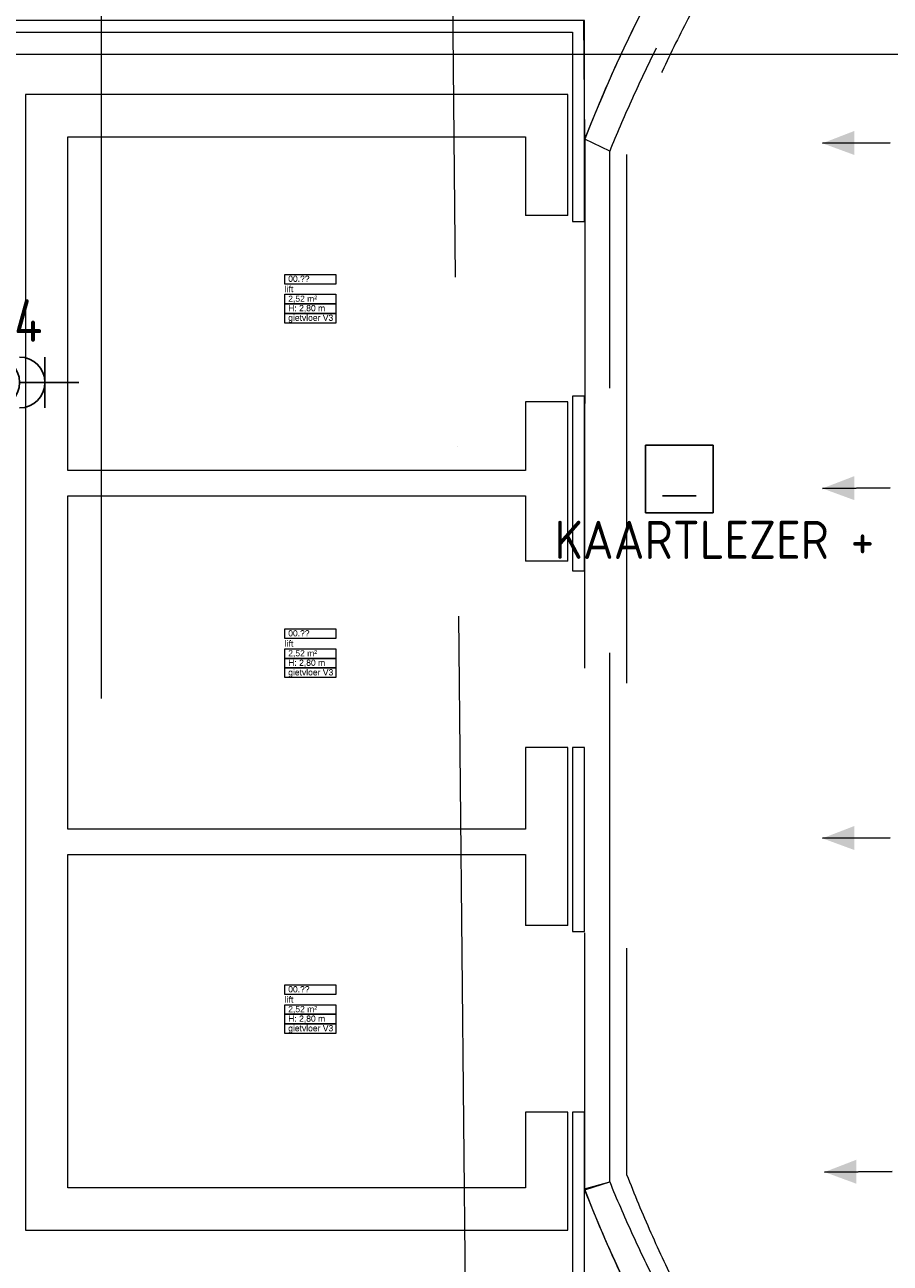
# Model space of a CAD drawing. Header units: millimetres. Extents: x -39149 to 267781, y -2340 to 58540.
# Tile 66 of 244: x 13960 to 19067, y 20469 to 27774. Entities that reach past the tile are written whole.
import ezdxf
from ezdxf.enums import TextEntityAlignment as Align

# ---------------------------------------------------------------- set-up
doc = ezdxf.new("R2010")
doc.units = ezdxf.units.MM
doc.header["$LTSCALE"] = 100
doc.header["$MEASUREMENT"] = 0
for name, pattern in [('B0304', [120, 100, -10, 0, -10]), ('B0605', [141, 70, -35, 1, -35]), ('B0701', [46.823999, 31.199999, -15.624])]:
    doc.linetypes.add(name, pattern=pattern)
for name, color, linetype in [('00  Bestaand', 7, 'Continuous'), ('00  Bestaande kolommen', 7, 'Continuous'), ('00  Bestaande kolommen Deuren', 7, 'Continuous'), ('45 Plafond', 7, 'Continuous'), ('A Lijn doorsnede', 7, 'Continuous'), ('A Stramien', 7, 'Continuous'), ('AL$1A---_ALGEMEEN', 8, 'Continuous'), ('AL$1A---_ALGEMEEN--bestaand', 9, 'Continuous'), ('EL6222--_KRACHT_230', 3, 'Continuous'), ('EL6311--_LICHT_BINNEN', 3, 'Continuous'), ('EL6522--_TOEGANG_BRAAK', 3, 'Continuous'), ('T Maatvoering 1_ 50', 7, 'Continuous'), ('Z Ruimteoppervlak', 7, 'Continuous'), ('Z Ruimteoppervlak Zone label', 7, 'Continuous'), ('Z Ruimteoppervlak Zone tekst', 7, 'Continuous')]:
    doc.layers.add(name, color=color, linetype=linetype)
doc.styles.add('BURO-018', font='isocp.shx', dxfattribs={"height": 180})
doc.styles.add('BURO-025', font='isocp.shx', dxfattribs={"height": 250})
doc.styles.add('GENERATED_STYLE_1', font='arial.ttf')
doc.styles.add('GENERATED_STYLE_2', font='swiss.ttf')
doc.styles.add('GENERATED_STYLE_3', font='swiss.ttf', dxfattribs={"width": 0.96})
doc.styles.add('ISO25', font='ISO', dxfattribs={"height": 225})
doc.styles.get("Standard").update_dxf_attribs({"font": 'txt', "bigfont": 'BIGFONT.SHX'})

# ---------------------------------------------------------------- blocks, each defined once
blk = doc.blocks.new('lift_00.___26_7', base_point=(15645, 21969.2))
at = {"layer": 'Z Ruimteoppervlak Zone label', "color": 8, "linetype": 'Continuous', "lineweight": 0}
for p, q in [((15494.6, 22110.7), (15795.3, 22110.7)), ((15494.6, 22054.1), (15494.6, 22110.7)), ((15795.3, 22110.7), (15795.3, 22054.1)), ((15795.3, 22054.1), (15494.6, 22054.1)), ((15494.6, 21993.7), (15795.3, 21993.7)), ((15494.6, 21937.2), (15494.6, 21993.7)), ((15795.3, 21993.7), (15795.3, 21937.2)), ((15795.3, 21937.2), (15494.6, 21937.2)), ((15494.6, 21937.2), (15795.3, 21937.2)), ((15494.6, 21880.6), (15494.6, 21937.2)), ((15795.3, 21937.2), (15795.3, 21880.6)), ((15795.3, 21880.6), (15494.6, 21880.6)), ((15494.6, 21880.6), (15795.3, 21880.6)), ((15494.6, 21824), (15494.6, 21880.6)), ((15795.3, 21880.6), (15795.3, 21824)), ((15795.3, 21824), (15494.6, 21824))]:
    blk.add_line(p, q, dxfattribs=at)
at = {"linetype": 'Continuous', "lineweight": 0, "flags": 1}
for tag in ['ROOM_AREA', 'ROOM_PERIM', 'ROOM_WALLS_SURF', 'ROOM_DOORS_SURF', 'ROOM_WINDS_SURF', 'ROOM_BASELEV', 'ROOM_NET_AREA', 'ROOM_REDUCED_AREA', 'ROOM_CALC_AREA', 'ROOM_VOLUME']:
    blk.add_attdef(tag, text='', height=2000, dxfattribs=at).set_placement((15645, 21397.8), align=Align.BOTTOM_LEFT)
at = {"layer": 'Z Ruimteoppervlak Zone tekst', "color": 2, "lineweight": 0, "insert": (15514.6, 21985.5), "char_height": 36, "attachment_point": 1, "style": 'GENERATED_STYLE_1'}
blk.add_mtext('{2,52 m²}', dxfattribs=at)
at = {"layer": 'Z Ruimteoppervlak Zone tekst', "color": 2, "lineweight": 0}
for tag, style, p in [('ROOM_NUMBER', 'GENERATED_STYLE_1', (15514.6, 22055.8)), ('ROOM_NAME', 'GENERATED_STYLE_2', (15494.6, 21995.1)), ('ROOM_HEIGHT', 'GENERATED_STYLE_1', (15514.6, 21882.3)), ('BASEC', 'GENERATED_STYLE_1', (15514.6, 21825.7))]:
    blk.add_attdef(tag, text='', height=36, dxfattribs=dict(at, style=style)).set_placement(p, align=Align.BOTTOM_LEFT)
blk = doc.blocks.new('lift_00.___27_7', base_point=(15645, 24068.7))
at = {"layer": 'Z Ruimteoppervlak Zone label', "color": 8, "linetype": 'Continuous', "lineweight": 0}
for p, q in [((15494.6, 24210.2), (15795.3, 24210.2)), ((15494.6, 24153.6), (15494.6, 24210.2)), ((15795.3, 24210.2), (15795.3, 24153.6)), ((15795.3, 24153.6), (15494.6, 24153.6)), ((15494.6, 24093.2), (15795.3, 24093.2)), ((15494.6, 24036.7), (15494.6, 24093.2)), ((15795.3, 24036.7), (15494.6, 24036.7)), ((15494.6, 24036.7), (15795.3, 24036.7)), ((15494.6, 23980.1), (15494.6, 24036.7)), ((15795.3, 24093.2), (15795.3, 24036.7)), ((15795.3, 24036.7), (15795.3, 23980.1)), ((15795.3, 23980.1), (15494.6, 23980.1)), ((15494.6, 23980.1), (15795.3, 23980.1)), ((15494.6, 23923.5), (15494.6, 23980.1)), ((15795.3, 23980.1), (15795.3, 23923.5)), ((15795.3, 23923.5), (15494.6, 23923.5))]:
    blk.add_line(p, q, dxfattribs=at)
at = {"linetype": 'Continuous', "lineweight": 0, "flags": 1}
for tag in ['ROOM_AREA', 'ROOM_PERIM', 'ROOM_WALLS_SURF', 'ROOM_DOORS_SURF', 'ROOM_WINDS_SURF', 'ROOM_BASELEV', 'ROOM_NET_AREA', 'ROOM_REDUCED_AREA', 'ROOM_CALC_AREA', 'ROOM_VOLUME']:
    blk.add_attdef(tag, text='', height=2000, dxfattribs=at).set_placement((15645, 23497.3), align=Align.BOTTOM_LEFT)
at = {"layer": 'Z Ruimteoppervlak Zone tekst', "color": 2, "lineweight": 0, "insert": (15514.6, 24085), "char_height": 36, "attachment_point": 1, "style": 'GENERATED_STYLE_1'}
blk.add_mtext('{2,52 m²}', dxfattribs=at)
at = {"layer": 'Z Ruimteoppervlak Zone tekst', "color": 2, "lineweight": 0}
for tag, style, p in [('ROOM_NUMBER', 'GENERATED_STYLE_1', (15514.6, 24155.3)), ('ROOM_NAME', 'GENERATED_STYLE_2', (15494.6, 24094.6)), ('ROOM_HEIGHT', 'GENERATED_STYLE_1', (15514.6, 23981.8)), ('BASEC', 'GENERATED_STYLE_1', (15514.6, 23925.2))]:
    blk.add_attdef(tag, text='', height=36, dxfattribs=dict(at, style=style)).set_placement(p, align=Align.BOTTOM_LEFT)
blk = doc.blocks.new('lift_00.___28_7', base_point=(15645, 26160.3))
at = {"layer": 'Z Ruimteoppervlak Zone label', "color": 8, "linetype": 'Continuous', "lineweight": 0}
for p, q in [((15494.6, 26301.7), (15795.3, 26301.7)), ((15494.6, 26245.1), (15494.6, 26301.7)), ((15795.3, 26301.7), (15795.3, 26245.1)), ((15795.3, 26245.1), (15494.6, 26245.1)), ((15494.6, 26184.8), (15795.3, 26184.8)), ((15494.6, 26128.2), (15494.6, 26184.8)), ((15795.3, 26184.8), (15795.3, 26128.2)), ((15795.3, 26128.2), (15494.6, 26128.2)), ((15494.6, 26128.2), (15795.3, 26128.2)), ((15494.6, 26071.6), (15494.6, 26128.2)), ((15795.3, 26128.2), (15795.3, 26071.6)), ((15795.3, 26071.6), (15494.6, 26071.6)), ((15494.6, 26071.6), (15795.3, 26071.6)), ((15494.6, 26015.1), (15494.6, 26071.6)), ((15795.3, 26015.1), (15494.6, 26015.1)), ((15795.3, 26071.6), (15795.3, 26015.1))]:
    blk.add_line(p, q, dxfattribs=at)
at = {"linetype": 'Continuous', "lineweight": 0, "flags": 1}
for tag in ['ROOM_AREA', 'ROOM_PERIM', 'ROOM_WALLS_SURF', 'ROOM_DOORS_SURF', 'ROOM_WINDS_SURF', 'ROOM_BASELEV', 'ROOM_NET_AREA', 'ROOM_REDUCED_AREA', 'ROOM_CALC_AREA', 'ROOM_VOLUME']:
    blk.add_attdef(tag, text='', height=2000, dxfattribs=at).set_placement((15645, 25588.9), align=Align.BOTTOM_LEFT)
at = {"layer": 'Z Ruimteoppervlak Zone tekst', "color": 2, "lineweight": 0, "insert": (15514.6, 26176.6), "char_height": 36, "attachment_point": 1, "style": 'GENERATED_STYLE_1'}
blk.add_mtext('{2,52 m²}', dxfattribs=at)
at = {"layer": 'Z Ruimteoppervlak Zone tekst', "color": 2, "lineweight": 0}
for tag, style, p in [('ROOM_NAME', 'GENERATED_STYLE_2', (15494.6, 26186.2)), ('ROOM_NUMBER', 'GENERATED_STYLE_1', (15514.6, 26246.8)), ('ROOM_HEIGHT', 'GENERATED_STYLE_1', (15514.6, 26073.3)), ('BASEC', 'GENERATED_STYLE_1', (15514.6, 26016.8))]:
    blk.add_attdef(tag, text='', height=36, dxfattribs=dict(at, style=style)).set_placement(p, align=Align.BOTTOM_LEFT)
blk = doc.blocks.new('Slab_173_7', base_point=(11837.4, 15600))
at = {"layer": '45 Plafond', "color": 8, "linetype": 'Continuous', "lineweight": 0}
blk.add_lwpolyline([(11837.4, 15600), (11837.4, 16423.5, -0.313998), (11837.4, 31576.5), (11837.4, 32400), (17936, 32400), (19627, 30448.6, 0.121918), (17264, 27099.3), (17258.8, 27800), (13811.7, 27800), (13811.7, 20184.7), (17261.7, 20184.7), (17261.7, 20907.8, 0.124008), (19675.4, 17511), (17972.6, 15600)], format="xyb", close=True, dxfattribs=at)
blk = doc.blocks.new('Slab_174_7', base_point=(25329.4, 15471.4))
at = {"layer": '45 Plafond', "color": 8, "linetype": 'B0701', "lineweight": 0}
blk.add_lwpolyline([(25329.4, 15471.4, -0.31287), (17263.9, 20902), (17411.3, 20948.6, 0.303788), (25328.1, 15624.9, 0.993759), (25224.5, 32376.1, 0.301277), (17411.3, 27028), (17264, 27099.3, -0.309474), (25224, 32530.6, -0.992368)], format="xyb", close=True, dxfattribs=at)
blk = doc.blocks.new('Slab_315_7', base_point=(17264, 27099.3))
at = {"layer": '45 Plafond', "color": 8, "linetype": 'B0701', "lineweight": 0}
blk.add_lwpolyline([(17264, 27099.3), (17261.7, 20907.8), (17411.3, 20948.6), (17411.3, 27028)], close=True, dxfattribs=at)
blk = doc.blocks.new('Empty Door')
at = {"layer": '00  Bestaande kolommen Deuren', "color": 8, "linetype": 'Continuous', "lineweight": 0}
for p, q in [((-550, -7), (-550, -257)), ((550, -7), (550, -257))]:
    blk.add_line(p, q, dxfattribs=at)
blk = doc.blocks.new('Empty Door_2')
at = {"layer": '00  Bestaande kolommen Deuren', "color": 8, "linetype": 'Continuous', "lineweight": 0}
for p, q in [((-550, -7), (-550, -257)), ((550, -7), (550, -257))]:
    blk.add_line(p, q, dxfattribs=at)
blk = doc.blocks.new('Wall_5_7', base_point=(17165, 20663.5))
at = {"layer": '00  Bestaande kolommen', "color": 8, "linetype": 'Continuous', "lineweight": 0}
for p, q in [((17165, 26649.4), (17165, 27363)), ((16915, 27113), (16915, 26649.4)), ((16915, 25549.4), (16915, 25145.8)), ((17165, 24610.6), (17165, 25549.4)), ((16915, 24995.8), (16915, 24610.6)), ((16915, 23510.6), (16915, 23030.1)), ((17165, 22460.1), (17165, 23510.6)), ((16915, 22880.1), (16915, 22460.1)), ((16915, 21360.1), (16915, 20913.5)), ((17165, 20663.5), (17165, 21360.1))]:
    blk.add_line(p, q, dxfattribs=at)
at = {"layer": '00  Bestaande kolommen Deuren', "color": 1, "linetype": 'Continuous', "lineweight": 0, "zscale": 1000, "rotation": 270}
for p in [(17172, 26099.4), (17172, 24060.6)]:
    blk.add_blockref('Empty Door', p, dxfattribs=at)
at = {"layer": '00  Bestaande kolommen Deuren', "color": 1, "linetype": 'Continuous', "lineweight": 0, "xscale": -1, "zscale": 1000, "rotation": 270}
blk.add_blockref('Empty Door_2', (17172, 21910.1), dxfattribs=at)
blk = doc.blocks.new('Wall_6_7', base_point=(13965, 27363))
at = {"layer": '00  Bestaande kolommen', "color": 8, "linetype": 'Continuous', "lineweight": 0}
for p, q in [((17165, 27363), (13965, 27363)), ((14215, 27113), (16915, 27113))]:
    blk.add_line(p, q, dxfattribs=at)
blk = doc.blocks.new('Wall_7_7', base_point=(13965, 27363))
at = {"layer": '00  Bestaande kolommen', "color": 8, "linetype": 'Continuous', "lineweight": 0}
for p, q in [((13965, 27363), (13965, 20663.5)), ((14215, 25145.8), (14215, 27113)), ((14215, 23030.1), (14215, 24995.8)), ((14215, 20913.5), (14215, 22880.1))]:
    blk.add_line(p, q, dxfattribs=at)
blk = doc.blocks.new('Wall_8_7', base_point=(17165, 20663.5))
at = {"layer": '00  Bestaande kolommen', "color": 8, "linetype": 'Continuous', "lineweight": 0}
for p, q in [((16915, 20913.5), (14215, 20913.5)), ((13965, 20663.5), (17165, 20663.5))]:
    blk.add_line(p, q, dxfattribs=at)
blk = doc.blocks.new('Wall_9_7', base_point=(17165, 22955.1))
at = {"layer": '00  Bestaande kolommen', "color": 8, "linetype": 'Continuous', "lineweight": 0}
for p, q in [((16915, 23030.1), (14215, 23030.1)), ((14215, 22880.1), (16915, 22880.1))]:
    blk.add_line(p, q, dxfattribs=at)
blk = doc.blocks.new('Wall_10_7', base_point=(17165, 25070.8))
at = {"layer": '00  Bestaande kolommen', "color": 8, "linetype": 'Continuous', "lineweight": 0}
for p, q in [((16915, 25145.8), (14215, 25145.8)), ((14215, 24995.8), (16915, 24995.8))]:
    blk.add_line(p, q, dxfattribs=at)
blk = doc.blocks.new('Wall_96_7', base_point=(17261.7, 26614.4))
at = {"layer": '00  Bestaand', "color": 8, "linetype": 'Continuous', "lineweight": 0}
for p, q in [((17261.7, 26614.4), (17261.7, 27800)), ((17191.7, 27730), (17191.7, 26614.4)), ((17191.7, 26614.4), (17261.7, 26614.4))]:
    blk.add_line(p, q, dxfattribs=at)
blk = doc.blocks.new('Wall_97_7', base_point=(17261.7, 27800))
at = {"layer": '00  Bestaand', "color": 8, "linetype": 'Continuous', "lineweight": 0}
for p, q in [((17261.7, 27800), (13811.7, 27800)), ((13881.7, 27730), (17191.7, 27730))]:
    blk.add_line(p, q, dxfattribs=at)
blk = doc.blocks.new('Wall_100_7', base_point=(17261.7, 20184.7))
at = {"layer": '00  Bestaand', "color": 8, "linetype": 'Continuous', "lineweight": 0}
for p, q in [((17261.7, 21360.1), (17191.7, 21360.1)), ((17191.7, 21360.1), (17191.7, 20254.7)), ((17261.7, 20184.7), (17261.7, 21360.1))]:
    blk.add_line(p, q, dxfattribs=at)
blk = doc.blocks.new('Wall_101_7', base_point=(17261.7, 22425.1))
at = {"layer": '00  Bestaand', "color": 8, "linetype": 'Continuous', "lineweight": 0}
for p, q in [((17261.7, 23510.6), (17191.7, 23510.6)), ((17191.7, 23510.6), (17191.7, 22425.1)), ((17261.7, 22425.1), (17261.7, 23510.6)), ((17191.7, 22425.1), (17261.7, 22425.1))]:
    blk.add_line(p, q, dxfattribs=at)
blk = doc.blocks.new('Wall_102_7', base_point=(17261.7, 24552.2))
at = {"layer": '00  Bestaand', "color": 8, "linetype": 'Continuous', "lineweight": 0}
for p, q in [((17261.7, 25584.4), (17191.7, 25584.4)), ((17191.7, 25584.4), (17191.7, 24552.2)), ((17261.7, 24552.2), (17261.7, 25584.4)), ((17191.7, 24552.2), (17261.7, 24552.2))]:
    blk.add_line(p, q, dxfattribs=at)
blk = doc.blocks.new('Cutting Plane_1_7', base_point=(25550.9, 14373.3))
at = {"layer": 'A Lijn doorsnede', "color": 8, "linetype": 'B0304', "lineweight": 0}
blk.add_line((16619.8, 14285.3), (16415, 35073.7), dxfattribs=at)
blk = doc.blocks.new('Standard grid marker_4')
at = {"layer": 'A Stramien', "color": 8, "linetype": 'B0605', "lineweight": 0}
blk.add_line((4000, 0), (46810.5, 0), dxfattribs=at)
at = {"layer": 'A Stramien', "color": 4, "lineweight": 0, "style": 'GENERATED_STYLE_3'}
blk.add_attdef('AC_MARKERTEXT_1', text='', height=100, dxfattribs=at).set_placement((-139.2, -80), align=Align.BOTTOM_LEFT)
blk = doc.blocks.new('Standard grid marker_13')
at = {"layer": 'A Stramien', "color": 8, "linetype": 'B0605', "lineweight": 0}
blk.add_line((4000, 0), (46394.8, 0), dxfattribs=at)
at = {"layer": 'A Stramien', "color": 4, "lineweight": 0, "style": 'GENERATED_STYLE_3'}
blk.add_attdef('AC_MARKERTEXT_1', text='', height=100, rotation=90, dxfattribs=at).set_placement((-20, -49.7), align=Align.BOTTOM_LEFT)
blk = doc.blocks.new('lift_00.___26_8', base_point=(15645, 21969.2))
at = {"layer": 'Z Ruimteoppervlak Zone label', "color": 8, "linetype": 'Continuous', "lineweight": 0}
for p, q in [((15494.6, 22110.7), (15795.3, 22110.7)), ((15494.6, 22054.1), (15494.6, 22110.7)), ((15795.3, 22110.7), (15795.3, 22054.1)), ((15795.3, 22054.1), (15494.6, 22054.1)), ((15494.6, 21993.7), (15795.3, 21993.7)), ((15494.6, 21937.2), (15494.6, 21993.7)), ((15795.3, 21993.7), (15795.3, 21937.2)), ((15795.3, 21937.2), (15494.6, 21937.2)), ((15494.6, 21937.2), (15795.3, 21937.2)), ((15494.6, 21880.6), (15494.6, 21937.2)), ((15795.3, 21937.2), (15795.3, 21880.6)), ((15795.3, 21880.6), (15494.6, 21880.6)), ((15494.6, 21880.6), (15795.3, 21880.6)), ((15494.6, 21824), (15494.6, 21880.6)), ((15795.3, 21880.6), (15795.3, 21824)), ((15795.3, 21824), (15494.6, 21824))]:
    blk.add_line(p, q, dxfattribs=at)
blk = doc.blocks.new('lift_00.___27_8', base_point=(15645, 24068.7))
at = {"layer": 'Z Ruimteoppervlak Zone label', "color": 8, "linetype": 'Continuous', "lineweight": 0}
for p, q in [((15494.6, 24210.2), (15795.3, 24210.2)), ((15494.6, 24153.6), (15494.6, 24210.2)), ((15795.3, 24210.2), (15795.3, 24153.6)), ((15795.3, 24153.6), (15494.6, 24153.6)), ((15494.6, 24093.2), (15795.3, 24093.2)), ((15494.6, 24036.7), (15494.6, 24093.2)), ((15795.3, 24036.7), (15494.6, 24036.7)), ((15494.6, 24036.7), (15795.3, 24036.7)), ((15494.6, 23980.1), (15494.6, 24036.7)), ((15795.3, 24093.2), (15795.3, 24036.7)), ((15795.3, 24036.7), (15795.3, 23980.1)), ((15795.3, 23980.1), (15494.6, 23980.1)), ((15494.6, 23980.1), (15795.3, 23980.1)), ((15494.6, 23923.5), (15494.6, 23980.1)), ((15795.3, 23980.1), (15795.3, 23923.5)), ((15795.3, 23923.5), (15494.6, 23923.5))]:
    blk.add_line(p, q, dxfattribs=at)
blk = doc.blocks.new('lift_00.___28_8', base_point=(15645, 26160.3))
at = {"layer": 'Z Ruimteoppervlak Zone label', "color": 8, "linetype": 'Continuous', "lineweight": 0}
for p, q in [((15494.6, 26301.7), (15795.3, 26301.7)), ((15494.6, 26245.1), (15494.6, 26301.7)), ((15795.3, 26301.7), (15795.3, 26245.1)), ((15795.3, 26245.1), (15494.6, 26245.1)), ((15494.6, 26184.8), (15795.3, 26184.8)), ((15494.6, 26128.2), (15494.6, 26184.8)), ((15795.3, 26184.8), (15795.3, 26128.2)), ((15795.3, 26128.2), (15494.6, 26128.2)), ((15494.6, 26128.2), (15795.3, 26128.2)), ((15494.6, 26071.6), (15494.6, 26128.2)), ((15795.3, 26128.2), (15795.3, 26071.6)), ((15795.3, 26071.6), (15494.6, 26071.6)), ((15494.6, 26071.6), (15795.3, 26071.6)), ((15494.6, 26015.1), (15494.6, 26071.6)), ((15795.3, 26015.1), (15494.6, 26015.1)), ((15795.3, 26071.6), (15795.3, 26015.1))]:
    blk.add_line(p, q, dxfattribs=at)
blk = doc.blocks.new('111304A')
at = {"layer": 'AL$1A---_ALGEMEEN', "color": 0, "linetype": 'Continuous'}
for p, q in [((0, 1), (0, 4.5)), ((-1.5, 3), (1.5, 3))]:
    blk.add_line(p, q, dxfattribs=at)
for centre in [(0, 6), (0, 4.5)]:
    blk.add_arc(centre, 1.5, 180, 0, dxfattribs=at)
at = {"layer": 'AL$1A---_ALGEMEEN', "color": 0, "linetype": 'Continuous', "style": 'BURO-018'}
for tag, p in [('CIRCUIT', (0, 8.5)), ('PANEL', (0, 8.5)), ('SUBCIRCUIT', (4.5, 8.5))]:
    blk.add_attdef(tag, text='', height=1.8, dxfattribs=at).set_placement(p, align=Align.MIDDLE)
at = {"layer": 'AL$1A---_ALGEMEEN', "color": 0, "linetype": 'Continuous', "style": 'BURO-018', "flags": 1}
for tag, p in [('POWERCODE', (13, 8.5)), ('ARTICLECODE', (0, 0))]:
    blk.add_attdef(tag, text='', height=1.8, dxfattribs=at).set_placement(p, align=Align.MIDDLE)
blk = doc.blocks.new('LICHTRICHTING')
at = {"color": 0, "linetype": 'Continuous'}
blk.add_line((-0.013, 0.024), (2.815, 2.853), dxfattribs=at)
blk.add_solid([(2.815, 2.853), (0.987, 2.024), (1.987, 1.024)], dxfattribs=at)
at = {"color": 0, "linetype": 'Continuous', "style": 'BURO-018', "flags": 1}
blk.add_attdef('POWERCODE', text='', height=1.8, dxfattribs=at).set_placement((13, 3.5), align=Align.MIDDLE)
for tag in ['ARTICLECODE', 'SWITCHCODE', 'SUBCIRCUIT', 'CIRCUIT', 'PANEL']:
    blk.add_attdef(tag, (0, 0), '', height=0.2)
blk = doc.blocks.new('12028')
at = {"layer": 'AL$1A---_ALGEMEEN--bestaand', "color": 0, "linetype": 'Continuous'}
for p, q in [((-2, 4), (2, 4)), ((-2, 0), (-2, 4)), ((2, 0), (2, 4)), ((1, 1), (-1, 1)), ((2, 0), (-2, 0))]:
    blk.add_line(p, q, dxfattribs=at)

msp = doc.modelspace()

# ---------------------------------------------------------------- linework, layer by layer
at = {"layer": 'T Maatvoering 1_ 50', "color": 8, "linetype": 'B0701', "lineweight": 0}
msp.add_line((17511.3, 27009.7), (17511.3, 20991.5), dxfattribs=at)
msp.add_arc((25211.3, 24000.6), 8267, 201.34539, 158.65453, dxfattribs=at)

# ---------------------------------------------------------------- block references
at = {"layer": '00  Bestaand', "color": 1, "lineweight": 0}
for name, p in [('Wall_97_7', (17261.7, 27800)), ('Wall_96_7', (17261.7, 26614.4)), ('Wall_102_7', (17261.7, 24552.2)), ('Wall_101_7', (17261.7, 22425.1)), ('Wall_100_7', (17261.7, 20184.7))]:
    msp.add_blockref(name, p, dxfattribs=at)
at = {"layer": '00  Bestaande kolommen', "color": 1, "lineweight": 0}
for name, p in [('Wall_6_7', (13965, 27363)), ('Wall_7_7', (13965, 27363)), ('Wall_5_7', (17165, 20663.5)), ('Wall_10_7', (17165, 25070.8)), ('Wall_9_7', (17165, 22955.1)), ('Wall_8_7', (17165, 20663.5))]:
    msp.add_blockref(name, p, dxfattribs=at)
at = {"layer": '45 Plafond', "color": 1, "linetype": 'B0701', "lineweight": 0}
for name, p in [('Slab_174_7', (25329.4, 15471.4)), ('Slab_315_7', (17264, 27099.3))]:
    msp.add_blockref(name, p, dxfattribs=at)
at = {"layer": '45 Plafond', "color": 252, "linetype": 'Continuous', "lineweight": 0}
msp.add_blockref('Slab_173_7', (11837.4, 15600), dxfattribs=at)
at = {"layer": 'A Lijn doorsnede', "color": 3, "lineweight": 0}
msp.add_blockref('Cutting Plane_1_7', (25550.9, 14373.3), dxfattribs=at)
at = {"layer": 'A Stramien', "color": 1, "linetype": 'Continuous', "lineweight": 0, "zscale": 1000, "rotation": 270}
msp.add_blockref('Standard grid marker_13', (14411.5, 48900), dxfattribs=at)
at = {"layer": 'A Stramien', "color": 1, "linetype": 'Continuous', "lineweight": 0, "zscale": 1000}
msp.add_blockref('Standard grid marker_4', (-5988.5, 27600), dxfattribs=at)
at = {"layer": 'EL6222--_KRACHT_230', "linetype": 'Continuous'}
ref = msp.add_blockref('111304A', (14379.5, 25664.4), dxfattribs=dict(at, xscale=100, yscale=100, zscale=100, rotation=90))
ref.add_attrib('CIRCUIT', '24', dxfattribs={"layer": '0', "linetype": 'ByBlock', "height": 250, "style": 'BURO-025'}).set_placement((13903.6, 26029.8), align=Align.MIDDLE)
at = {"layer": 'EL6311--_LICHT_BINNEN', "linetype": 'Continuous', "xscale": 100, "yscale": 100, "zscale": 100}
for p, rotation in [((19067.3, 27081.2), 135.4488052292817), ((19067.3, 25045.1), 135.4488052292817), ((19067.3, 22981.2), 135.4488052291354), ((19079.5, 21012.5), 135.4488052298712)]:
    msp.add_blockref('LICHTRICHTING', p, dxfattribs=dict(at, rotation=rotation))
at = {"layer": 'EL6522--_TOEGANG_BRAAK', "linetype": 'Continuous', "xscale": 100, "yscale": 100, "zscale": 100}
msp.add_blockref('12028', (17822.4, 24894.6), dxfattribs=at)
at = {"layer": 'Z Ruimteoppervlak', "color": 2, "linetype": 'Continuous', "lineweight": 0}
ref = msp.add_blockref('lift_00.___28_7', (15645, 26160.3), dxfattribs=at)
ref.add_attrib('ROOM_NAME', 'lift', dxfattribs={"layer": 'Z Ruimteoppervlak Zone tekst', "color": 2, "linetype": 'Continuous', "lineweight": 0, "height": 36, "style": 'GENERATED_STYLE_2'}).set_placement((15494.6, 26186.2), align=Align.BOTTOM_LEFT)
ref.add_attrib('ROOM_NUMBER', '00.??', dxfattribs={"layer": 'Z Ruimteoppervlak Zone tekst', "color": 2, "linetype": 'Continuous', "lineweight": 0, "height": 36, "style": 'GENERATED_STYLE_1'}).set_placement((15514.6, 26246.8), align=Align.BOTTOM_LEFT)
ref.add_attrib('ROOM_HEIGHT', 'H: 2,80 m', dxfattribs={"layer": 'Z Ruimteoppervlak Zone tekst', "color": 2, "linetype": 'Continuous', "lineweight": 0, "height": 36, "style": 'GENERATED_STYLE_1'}).set_placement((15514.6, 26073.3), align=Align.BOTTOM_LEFT)
ref.add_attrib('BASEC', 'gietvloer V3', dxfattribs={"layer": 'Z Ruimteoppervlak Zone tekst', "color": 2, "linetype": 'Continuous', "lineweight": 0, "height": 36, "style": 'GENERATED_STYLE_1'}).set_placement((15514.6, 26016.8), align=Align.BOTTOM_LEFT)
ref = msp.add_blockref('lift_00.___28_8', (15645, 26160.3), dxfattribs=at)
ref.add_attrib('ROOM_NAME', 'lift', (15494.6, 26198.1), dxfattribs={"layer": 'Z Ruimteoppervlak Zone tekst', "color": 2, "linetype": 'Continuous', "lineweight": 0, "height": 36, "style": 'GENERATED_STYLE_2'})
ref.add_attrib('ROOM_NUMBER', '00.??', (15514.6, 26258.7), dxfattribs={"layer": 'Z Ruimteoppervlak Zone tekst', "color": 2, "linetype": 'Continuous', "lineweight": 0, "height": 36, "style": 'GENERATED_STYLE_1'})
ref.add_attrib('ROOM_HEIGHT', 'H: 2,80 m', (15514.6, 26085.2), dxfattribs={"layer": 'Z Ruimteoppervlak Zone tekst', "color": 2, "linetype": 'Continuous', "lineweight": 0, "height": 36, "style": 'GENERATED_STYLE_1'})
ref.add_attrib('BASEC', 'gietvloer V3', (15514.6, 26028.6), dxfattribs={"layer": 'Z Ruimteoppervlak Zone tekst', "color": 2, "linetype": 'Continuous', "lineweight": 0, "height": 36, "style": 'GENERATED_STYLE_1'})
ref = msp.add_blockref('lift_00.___27_7', (15645, 24068.7), dxfattribs=at)
ref.add_attrib('ROOM_NAME', 'lift', dxfattribs={"layer": 'Z Ruimteoppervlak Zone tekst', "color": 2, "linetype": 'Continuous', "lineweight": 0, "height": 36, "style": 'GENERATED_STYLE_2'}).set_placement((15494.6, 24094.6), align=Align.BOTTOM_LEFT)
ref.add_attrib('ROOM_NUMBER', '00.??', dxfattribs={"layer": 'Z Ruimteoppervlak Zone tekst', "color": 2, "linetype": 'Continuous', "lineweight": 0, "height": 36, "style": 'GENERATED_STYLE_1'}).set_placement((15514.6, 24155.3), align=Align.BOTTOM_LEFT)
ref.add_attrib('ROOM_HEIGHT', 'H: 2,80 m', dxfattribs={"layer": 'Z Ruimteoppervlak Zone tekst', "color": 2, "linetype": 'Continuous', "lineweight": 0, "height": 36, "style": 'GENERATED_STYLE_1'}).set_placement((15514.6, 23981.8), align=Align.BOTTOM_LEFT)
ref.add_attrib('BASEC', 'gietvloer V3', dxfattribs={"layer": 'Z Ruimteoppervlak Zone tekst', "color": 2, "linetype": 'Continuous', "lineweight": 0, "height": 36, "style": 'GENERATED_STYLE_1'}).set_placement((15514.6, 23925.2), align=Align.BOTTOM_LEFT)
ref = msp.add_blockref('lift_00.___27_8', (15645, 24068.7), dxfattribs=at)
ref.add_attrib('ROOM_NAME', 'lift', (15494.6, 24106.6), dxfattribs={"layer": 'Z Ruimteoppervlak Zone tekst', "color": 2, "linetype": 'Continuous', "lineweight": 0, "height": 36, "style": 'GENERATED_STYLE_2'})
ref.add_attrib('ROOM_NUMBER', '00.??', (15514.6, 24167.1), dxfattribs={"layer": 'Z Ruimteoppervlak Zone tekst', "color": 2, "linetype": 'Continuous', "lineweight": 0, "height": 36, "style": 'GENERATED_STYLE_1'})
ref.add_attrib('ROOM_HEIGHT', 'H: 2,80 m', (15514.6, 23993.7), dxfattribs={"layer": 'Z Ruimteoppervlak Zone tekst', "color": 2, "linetype": 'Continuous', "lineweight": 0, "height": 36, "style": 'GENERATED_STYLE_1'})
ref.add_attrib('BASEC', 'gietvloer V3', (15514.6, 23937.1), dxfattribs={"layer": 'Z Ruimteoppervlak Zone tekst', "color": 2, "linetype": 'Continuous', "lineweight": 0, "height": 36, "style": 'GENERATED_STYLE_1'})
ref = msp.add_blockref('lift_00.___26_7', (15645, 21969.2), dxfattribs=at)
ref.add_attrib('ROOM_NAME', 'lift', dxfattribs={"layer": 'Z Ruimteoppervlak Zone tekst', "color": 2, "linetype": 'Continuous', "lineweight": 0, "height": 36, "style": 'GENERATED_STYLE_2'}).set_placement((15494.6, 21995.1), align=Align.BOTTOM_LEFT)
ref.add_attrib('ROOM_NUMBER', '00.??', dxfattribs={"layer": 'Z Ruimteoppervlak Zone tekst', "color": 2, "linetype": 'Continuous', "lineweight": 0, "height": 36, "style": 'GENERATED_STYLE_1'}).set_placement((15514.6, 22055.8), align=Align.BOTTOM_LEFT)
ref.add_attrib('ROOM_HEIGHT', 'H: 2,80 m', dxfattribs={"layer": 'Z Ruimteoppervlak Zone tekst', "color": 2, "linetype": 'Continuous', "lineweight": 0, "height": 36, "style": 'GENERATED_STYLE_1'}).set_placement((15514.6, 21882.3), align=Align.BOTTOM_LEFT)
ref.add_attrib('BASEC', 'gietvloer V3', dxfattribs={"layer": 'Z Ruimteoppervlak Zone tekst', "color": 2, "linetype": 'Continuous', "lineweight": 0, "height": 36, "style": 'GENERATED_STYLE_1'}).set_placement((15514.6, 21825.7), align=Align.BOTTOM_LEFT)
ref = msp.add_blockref('lift_00.___26_8', (15645, 21969.2), dxfattribs=at)
ref.add_attrib('ROOM_NAME', 'lift', (15494.6, 22007.1), dxfattribs={"layer": 'Z Ruimteoppervlak Zone tekst', "color": 2, "linetype": 'Continuous', "lineweight": 0, "height": 36, "style": 'GENERATED_STYLE_2'})
ref.add_attrib('ROOM_NUMBER', '00.??', (15514.6, 22067.6), dxfattribs={"layer": 'Z Ruimteoppervlak Zone tekst', "color": 2, "linetype": 'Continuous', "lineweight": 0, "height": 36, "style": 'GENERATED_STYLE_1'})
ref.add_attrib('ROOM_HEIGHT', 'H: 2,80 m', (15514.6, 21894.2), dxfattribs={"layer": 'Z Ruimteoppervlak Zone tekst', "color": 2, "linetype": 'Continuous', "lineweight": 0, "height": 36, "style": 'GENERATED_STYLE_1'})
ref.add_attrib('BASEC', 'gietvloer V3', (15514.6, 21837.6), dxfattribs={"layer": 'Z Ruimteoppervlak Zone tekst', "color": 2, "linetype": 'Continuous', "lineweight": 0, "height": 36, "style": 'GENERATED_STYLE_1'})

# ---------------------------------------------------------------- texts
at = {"layer": 'EL6522--_TOEGANG_BRAAK', "style": 'ISO25'}
msp.add_text('KAARTLEZER + INTERCOM ', height=225, dxfattribs=at).set_placement((17086.1, 24623.5))

doc.saveas('drawing.dxf')
